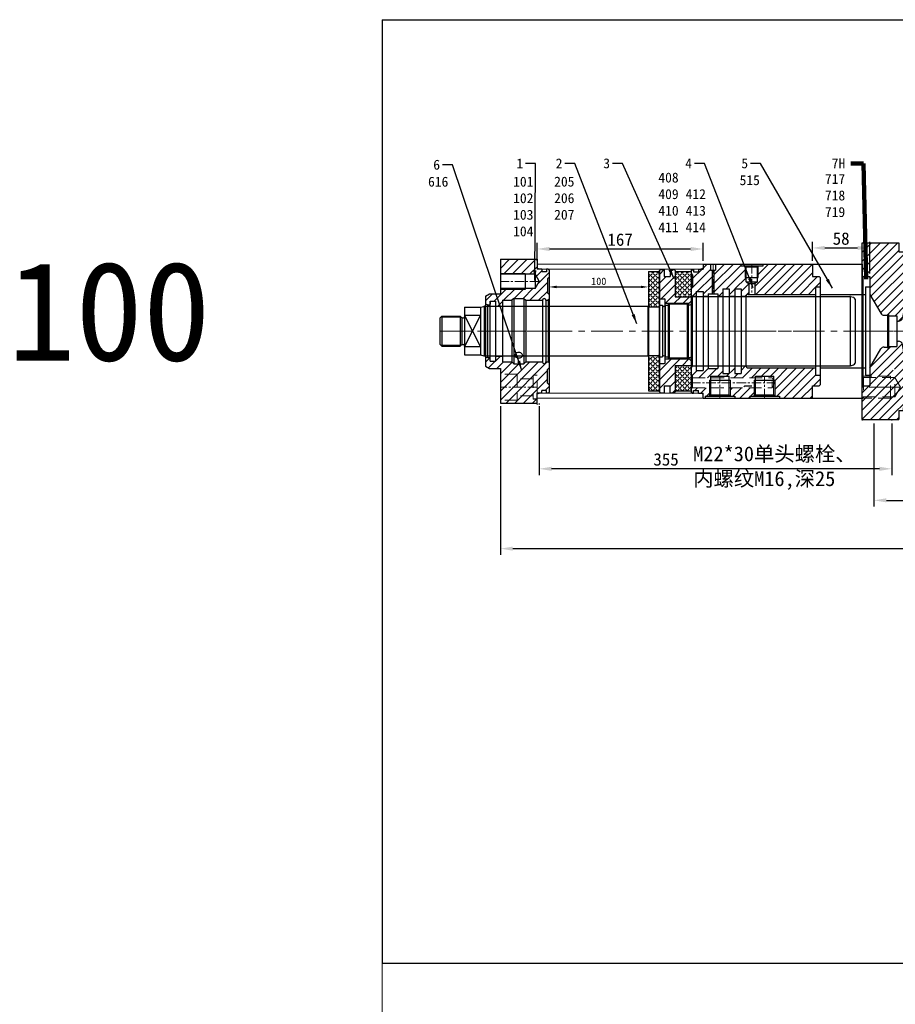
# Model space of a CAD drawing. Header units: millimetres. Extents: x 3176 to 6701, y -5770 to -692.
# Tile 4 of 9: x 3216 to 4097, y -1961 to -970. Entities that reach past the tile are written whole.
import ezdxf

# ---------------------------------------------------------------- set-up
doc = ezdxf.new("R2010")
doc.units = ezdxf.units.MM
doc.linetypes.add('CENTER', pattern=[50.8, 31.75, -6.35, 6.35, -6.35])
doc.linetypes.add('DASHED', pattern=[19.05, 12.7, -6.35])
doc.layers.get('Defpoints').update_dxf_attribs({"lineweight": 25})
for name, color, linetype, lineweight in [('图层1', 7, 'Continuous', 25), ('图层2', 3, 'CENTER', 13), ('图层3', 2, 'Continuous', 13), ('图层4', 1, 'Continuous', 30), ('图层5', 5, 'DASHED', 13), ('图层7', 4, 'Continuous', 15)]:
    doc.layers.add(name, color=color, linetype=linetype, lineweight=lineweight)
doc.dimstyles.new('ISO-25', dxfattribs={"dimtxt": 2.5, "dimasz": 2.5, "dimexe": 1.25, "dimexo": 0.625, "dimtad": 1, "dimtxsty": 'Standard', "dimcen": 2.5, "dimadec": 0, "dimazin": 0, "dimtfac": 1, "dimtmove": 0, "dimatfit": 3, "dimfxl": 1, "dimarcsym": 0})
pattern_1 = [(45, (3863.2166, -1017.53), (-2.46957, 2.46957), [2.54, -0.9525]), (135, (3863.2166, -1017.53), (-2.46957, -2.46957), [2.54, -0.9525])]
pattern_2 = [(45, (-1087.872, -218.9514), (-4.419417, 4.419417), [])]

# ---------------------------------------------------------------- blocks, each defined once
blk = doc.blocks.new('*D3210')
at = {"layer": 'Defpoints', "color": 0}
for p in [(3848.88, -1223.42), (3748.88, -1229.42), (3848.88, -1238.94)]:
    blk.add_point(p, dxfattribs=at)
at = {"layer": '图层3', "color": 0, "lineweight": -2}
for p, q in [((3848.88, -1225.29), (3848.88, -1242.69)), ((3748.88, -1231.29), (3748.88, -1242.69)), ((3756.38, -1238.94), (3841.38, -1238.94))]:
    blk.add_line(p, q, dxfattribs=at)
at = {"layer": '图层3', "color": 0}
for points in [[(3756.38, -1237.69), (3756.38, -1240.19), (3748.88, -1238.94)], [(3841.38, -1240.19), (3841.38, -1237.69), (3848.88, -1238.94)]]:
    blk.add_solid(points, dxfattribs=at)
at = {"layer": '图层3', "color": 0, "insert": (3798.88, -1233.31), "char_height": 7.5, "attachment_point": 5}
blk.add_mtext('100', dxfattribs=at)
blk = doc.blocks.new('15-145前法兰')
at = {"layer": '图层7'}
h = blk.add_hatch(dxfattribs=at)
h.set_pattern_fill('ANSI31', color=256, scale=50, style=0)
h.set_pattern_definition([(45, (-703.8525, 1022.863), (-4.419417, 4.419417), [])])
h.paths.add_polyline_path([(62.5, 52.5), (64, 54), (64, 61.5), (63, 62.5), (61.5, 62.5), (61.5, 59.7), (56.7, 59.7), (56.7, 62.5), (52, 62.5), (52, 72.5), (15, 72.5), (15, 58), (40, 58), (40, 57.2), (50, 57.2), (54.16, 50), (50, 42.8), (40, 42.8), (40, 42), (15, 42), (15, 37.5), (4, 37.5), (0, 35.19), (0, 27.04), (2, 26.5), (4.2, 26.5, 0.414214), (4.7, 27), (4.7, 30), (4.7, 30.3), (10, 30.3), (10, 25.2), (17, 25.2), (17, 31), (26.5, 31), (28.5, 33), (38.5, 33), (40.5, 31), (57.2, 31, -1), (60.8, 31), (63, 31), (64, 32), (64, 37), (62.5, 38.5)])
h.paths.add_polyline_path([(62.5, -38.5), (64, -37), (64, -32), (63, -31), (60.8, -31, -1), (57.2, -31), (40.5, -31), (38.5, -33), (28.5, -33), (26.5, -31), (25.21, -31, -0.056995), (25.61, -34.45, -0.325586), (15, -49.02), (15, -72.5), (52, -72.5), (52, -62.5), (56.7, -62.5), (56.7, -59.7), (61.5, -59.7), (61.5, -62.5), (63, -62.5), (64, -61.5), (64, -54), (62.5, -52.5)])
h.paths.add_polyline_path([(25.21, -31), (17, -31), (17, -25.2), (10, -25.2), (10, -30.3), (4.7, -30.3), (4.7, -27, 0.414214), (4.2, -26.5), (2, -26.5), (0, -27.04), (0, -35.19), (4, -37.5), (15, -37.5), (15, -49.02, 0.325586), (25.61, -34.45, 0.056995)])
at = {"layer": '图层1'}
for p, q in [((15, 72.5), (15, 37.5)), ((15, 72.5), (52, 72.5)), ((52, 72.5), (52, 62.5)), ((52, 67.5), (52, 62.5)), ((56.7, 62.5), (52, 62.5)), ((56.7, 62.5), (56.7, 59.7)), ((61.5, 59.7), (56.7, 59.7)), ((61.5, 62.5), (61.5, 59.7)), ((63, 62.5), (61.5, 62.5)), ((64, 61.5), (63, 62.5)), ((64, 61.5), (64, -61.5)), ((50, 57.2), (15, 57.2)), ((40, 58), (40, 42)), ((50, 57.2), (50, 42.8)), ((50, 57.2), (54.16, 50)), ((50, 42.8), (54.16, 50)), ((64, 54), (62.5, 52.5)), ((62.5, 52.5), (62.5, 38.5)), ((50, 42.8), (15, 42.8)), ((0, 35.19), (4, 37.5)), ((0, 35.19), (0, -35.19)), ((4, 37.5), (15, 37.5)), ((4.7, -30.3), (4.7, 30.3)), ((4.7, 30.3), (10, 30.3)), ((4.7, 30), (4.7, 27)), ((10, 30.3), (10, -30.3)), ((17, 31), (26.5, 31)), ((17, 31), (17, -31)), ((28.5, 33), (26.5, 31)), ((26.5, 31), (26.5, -31)), ((28.5, 33), (28.5, -33)), ((28.5, 33), (38.5, 33)), ((38.5, 33), (38.5, -33)), ((38.5, 33), (40.5, 31)), ((40.5, 31), (57.2, 31)), ((40.5, 31), (40.5, -31)), ((57.2, 31), (57.2, -31)), ((60.8, 31), (60.8, -31)), ((60.8, 31), (63, 31)), ((62.5, 38.5), (64, 37)), ((63, 31), (64, 32)), ((63, 31), (63, -31)), ((2, 26.5), (0, 27.04)), ((2, 26.5), (2, -26.5)), ((2, 26.5), (4.2, 26.5)), ((10, 25.2), (17, 25.2)), ((2, -26.5), (0, -27.04)), ((2, -26.5), (4.2, -26.5)), ((10, -25.2), (17, -25.2)), ((0, -35.19), (4, -37.5)), ((4, -37.5), (15, -37.5)), ((4.7, -30.3), (10, -30.3)), ((15, -37.5), (15, -72.5)), ((17, -31), (26.5, -31)), ((28.5, -33), (26.5, -31)), ((28.5, -33), (38.5, -33)), ((38.5, -33), (40.5, -31)), ((40.5, -31), (57.2, -31)), ((60.8, -31), (63, -31)), ((62.5, -38.5), (64, -37)), ((62.5, -52.5), (62.5, -38.5)), ((63, -31), (64, -32)), ((64, -54), (62.5, -52.5)), ((52, -68.5), (48, -68.5)), ((56.7, -62.5), (52, -62.5)), ((52, -67.5), (52, -62.5)), ((52, -72.5), (52, -62.5)), ((61.5, -59.7), (56.7, -59.7)), ((56.7, -62.5), (56.7, -59.7)), ((61.5, -62.5), (61.5, -59.7)), ((63, -62.5), (61.5, -62.5)), ((64, -61.5), (63, -62.5)), ((15, -72.5), (52, -72.5))]:
    blk.add_line(p, q, dxfattribs=at)
for centre, radius, start, end in [((59, 31), 1.8, 0, 180), ((4.2, 27), 0.5, 270, 0), ((4.2, -27), 0.5, 0, 90), ((59, -31), 1.8, 180, 0)]:
    blk.add_arc(centre, radius, start, end, dxfattribs=at)
for centre, major_axis, ratio, start_param, end_param in [((33.5, -24.6), (4, 0), 0.764022, 0, 3.141593), ((33.5, -24.26), (4.01, 0), 0.67772, 3.265301, 6.159477)]:
    blk.add_ellipse(centre, major_axis=major_axis, ratio=ratio, start_param=start_param, end_param=end_param, dxfattribs=at)
at = {"layer": '图层2', "ltscale": 0.3}
for p, q in [((54.16, 50), (15, 50)), ((0, 0), (64, 0)), ((52, -56.5), (15, -56.5))]:
    blk.add_line(p, q, dxfattribs=at)
at = {"layer": '图层5'}
for p, q in [((32, -43.5), (15, -43.5)), ((32, -43.5), (32, -69.5)), ((48, -48), (32, -48)), ((52, -44.5), (48, -44.5)), ((48, -44.5), (48, -68.5)), ((52, -62.5), (52, -44.5)), ((48, -65), (32, -65)), ((32, -69.5), (15, -69.5))]:
    blk.add_line(p, q, dxfattribs=at)
at = {"layer": '图层7'}
for p, q in [((40, 58), (15, 58)), ((40, 42), (15, 42))]:
    blk.add_line(p, q, dxfattribs=at)
blk = doc.blocks.new('15高压腔b')
at = {"layer": '图层7'}
h = blk.add_hatch(dxfattribs=at)
h.set_pattern_fill('ANSI31', color=256, scale=50, style=0)
h.set_pattern_definition(pattern_2)
h.paths.add_polyline_path([(130, 54), (129, 55), (122, 55), (122, 67.5), (72, 67.5), (72, 65.5), (67.7, 65.5), (67.5, 65.3), (67.5, 54.14), (66.7, 54.14), (66.7, 49.5), (64, 47.94), (64, 37), (125.25, 37), (125.25, 44.45), (130, 44.45)])
h.paths.add_polyline_path([(55.3, 54.14), (54.5, 54.14), (54.5, 65.3), (54.3, 65.5), (50, 65.5), (50, 67.5), (24.45, 67.5), (24.45, 61.5), (23, 61.5), (23, 37.5), (26.8, 37.5), (26.8, 35.1), (31.8, 35.1), (31.8, 42.55), (38.1, 42.55), (38.1, 35.1), (43.9, 35.1), (43.9, 42.55), (50.2, 42.55), (50.2, 35.1), (55.2, 35.1, -0.399638), (57.2, 37), (58, 37), (58, 47.94), (55.3, 49.5)])
h.paths.add_polyline_path([(19.7, -45.5), (38.3, -45.5), (38.3, -47), (64.7, -47), (64.7, -45.5), (83.3, -45.5), (83.3, -49.5), (84.5, -49.5), (84.5, -65.2), (84.8, -65.5), (89, -65.5), (89, -67.5), (122, -67.5), (122, -55), (129, -55), (130, -54), (130, -44.45), (125.25, -44.45), (125.25, -37), (57.2, -37, -0.399638), (55.2, -35.1), (50.2, -35.1), (50.2, -42.55), (43.9, -42.55), (43.9, -35.1), (38.1, -35.1), (38.1, -42.55), (31.8, -42.55), (31.8, -35.1), (26.8, -35.1), (26.8, -37.5), (17.1, -37.5), (17.1, -35.1), (12.1, -35.1), (12.1, -39.75), (5, -39.75), (5, -35.1), (1, -35.1), (0, -36.1), (0, -43.5), (1.5, -45), (1.5, -47), (19.7, -47)])
h.paths.add_polyline_path([(63.5, -57), (39.5, -57), (39.5, -65.2), (39.8, -65.5), (44, -65.5), (44, -67.5), (59, -67.5), (59, -65.5), (63.2, -65.5), (63.5, -65.2)], flags=17)
h.paths.add_polyline_path([(18.5, -57), (1, -57), (0, -58), (0, -61.5), (1, -62.5), (2.5, -62.5), (2.5, -59.7), (7.3, -59.7), (7.3, -62.5), (12, -62.5), (12, -67.5), (14, -67.5), (14, -65.5), (18.2, -65.5), (18.5, -65.2)], flags=17)
h.paths.add_polyline_path([(78.11, 55.21), (78.11, 59.79), (81.86, 59.79), (81.86, 55.21)], flags=24)
h.paths.add_polyline_path([(28, 47.15), (33.42, 47.15), (33.42, 43.4), (28, 43.4)], flags=24)
h.paths.add_polyline_path([(29.45, 56.06), (38.62, 56.06), (38.62, 51.89), (29.45, 51.89)], flags=24)
h.paths.add_polyline_path([(28.65, 63.04), (28.65, 65.96), (32.4, 65.96), (32.4, 63.04)], flags=24)
h.paths.add_polyline_path([(102.25, -59.21), (102.25, -53.79), (106, -53.79), (106, -59.21)], flags=24)
h.paths.add_polyline_path([(93.54, -60.79), (93.54, -56.21), (97.29, -56.21), (97.29, -60.79)], flags=24)
h = blk.add_hatch(dxfattribs=at)
h.set_pattern_fill('ANSI31', color=256, scale=50, style=0)
h.set_pattern_definition(pattern_2)
h.paths.add_polyline_path([(21, 61.5), (19.55, 61.5), (19.55, 67.5), (12, 67.5), (12, 62.5), (7.3, 62.5), (7.3, 59.7), (2.5, 59.7), (2.5, 62.5), (1, 62.5), (0, 61.5), (0, 58), (1.5, 56.5), (1.5, 45), (0, 43.5), (0, 36.1), (1, 35.1), (5, 35.1), (5, 39.75), (12.1, 39.75), (12.1, 35.1), (17.1, 35.1), (17.1, 37.5), (21, 37.5)])
at = {"layer": '图层1'}
for p, q in [((0, 61.5), (1, 62.5)), ((0, 61.5), (0, -61.5)), ((1, 62.5), (2.5, 62.5)), ((2.5, 62.5), (2.5, 59.7)), ((2.5, 59.7), (7.3, 59.7)), ((7.3, 62.5), (12, 62.5)), ((7.3, 62.5), (7.3, 59.7)), ((12, 67.5), (122, 67.5)), ((12, 67.5), (12, 62.5)), ((19.55, 61.5), (24.45, 61.5)), ((72, 65.5), (50, 65.5)), ((55.3, 64.5), (54.3, 65.5)), ((66.7, 64.5), (55.3, 64.5)), ((66.7, 64.5), (67.7, 65.5)), ((122, 67.5), (122, 55)), ((0, 58), (1.5, 56.5)), ((1.5, 56.5), (1.5, 45)), ((54.5, 54.14), (67.5, 54.14)), ((122, 55), (129, 55)), ((129, 55), (130, 54)), ((130, 54), (130, -54)), ((1.5, 45), (0, 43.5)), ((5, 39.75), (12.1, 39.75)), ((5, 39.75), (5, -39.75)), ((12.1, 39.75), (12.1, -39.75)), ((31.8, 42.55), (31.8, -42.55)), ((31.8, 42.55), (38.1, 42.55)), ((38.1, 42.55), (38.1, -42.55)), ((43.9, 42.55), (43.9, -42.55)), ((43.9, 42.55), (50.2, 42.55)), ((50.2, 42.55), (50.2, -42.55)), ((55.3, 49.5), (58, 47.94)), ((55.3, 49.5), (66.7, 49.5)), ((58, 47.94), (64, 47.94)), ((66.7, 49.5), (64, 47.94)), ((125.25, 44.45), (130, 44.45)), ((125.25, 44.45), (125.25, -44.45)), ((0, 36.1), (1, 35.1)), ((1, 35.1), (1, -35.1)), ((1, 35.1), (5, 35.1)), ((12.1, 35.1), (17.1, 35.1)), ((17.1, 37.5), (17.1, -37.5)), ((17.1, 37.5), (26.8, 37.5)), ((26.8, 37.5), (26.8, -37.5)), ((26.8, 35.1), (31.8, 35.1)), ((38.1, 35.1), (43.9, 35.1)), ((50.2, 35.1), (55.2, 35.1)), ((55.2, 35), (55.2, -35)), ((57.2, 37), (125.25, 37)), ((1, -35.1), (0, -36.1)), ((1, -35.1), (5, -35.1)), ((12.1, -35.1), (17.1, -35.1)), ((17.1, -37.5), (26.8, -37.5)), ((26.8, -35.1), (31.8, -35.1)), ((38.1, -35.1), (43.9, -35.1)), ((50.2, -35.1), (55.2, -35.1)), ((57.2, -37), (125.25, -37)), ((1.5, -45), (0, -43.5)), ((1.5, -56.5), (1.5, -45)), ((5, -39.75), (12.1, -39.75)), ((18.5, -49.5), (39.5, -49.5)), ((19.7, -64), (19.7, -45.5)), ((19.7, -45.5), (38.3, -45.5)), ((31.8, -42.55), (38.1, -42.55)), ((38.3, -64), (38.3, -45.5)), ((43.9, -42.55), (50.2, -42.55)), ((63.5, -49.5), (84.5, -49.5)), ((64.7, -64), (64.7, -45.5)), ((64.7, -45.5), (83.3, -45.5)), ((83.3, -64), (83.3, -45.5)), ((125.25, -44.45), (130, -44.45)), ((0, -58), (1.5, -56.5)), ((122, -55), (129, -55)), ((122, -67.5), (122, -55)), ((129, -55), (130, -54)), ((0, -61.5), (1, -62.5)), ((1, -62.5), (2.5, -62.5)), ((2.5, -62.5), (2.5, -59.7)), ((2.5, -59.7), (7.3, -59.7)), ((7.3, -62.5), (7.3, -59.7)), ((7.3, -62.5), (12, -62.5)), ((12, -67.5), (12, -62.5)), ((12, -67.5), (122, -67.5)), ((14, -65.5), (44, -65.5)), ((14, -65.5), (14, -67.5)), ((19.7, -64), (18.2, -65.5)), ((19.7, -64), (38.3, -64)), ((38.3, -64), (39.8, -65.5)), ((44, -65.5), (44, -67.5)), ((59, -65.5), (89, -65.5)), ((59, -65.5), (59, -67.5)), ((64.7, -64), (63.2, -65.5)), ((64.7, -64), (83.3, -64)), ((83.3, -64), (84.8, -65.5)), ((89, -65.5), (89, -67.5))]:
    blk.add_line(p, q, dxfattribs=at)
at = {"layer": '图层1', "ltscale": 0.5}
for p, q in [((19.55, 67.5), (19.55, 61.5)), ((21, 61.5), (21, 37.5)), ((23, 61.5), (23, 37.5)), ((24.45, 67.5), (24.45, 61.5)), ((58, 47.94), (58, 37)), ((64, 47.94), (64, 37))]:
    blk.add_line(p, q, dxfattribs=at)
at = {"layer": '图层1', "ltscale": 0.2}
for p, q in [((50, 67.5), (50, 65.5)), ((55.3, 49.5), (55.3, 64.5)), ((66.7, 49.5), (66.7, 64.5)), ((72, 67.5), (72, 65.5))]:
    blk.add_line(p, q, dxfattribs=at)
at = {"layer": '图层1'}
for centre, start, end in [((57.2, 35), 90, 180), ((57.2, -35), 180, 270)]:
    blk.add_arc(centre, 2, start, end, dxfattribs=at)
at = {"layer": '图层2', "ltscale": 0.3}
for p, q in [((22, 67.5), (22, 37.5)), ((61, 67.5), (61, 37)), ((0, 0), (130, 0)), ((29, -67.5), (29, -45.5)), ((74, -67.5), (74, -45.5)), ((0, -52), (82.66, -52))]:
    blk.add_line(p, q, dxfattribs=at)
at = {"layer": '图层5'}
for p, q in [((1.5, -47), (81.5, -47)), ((81.5, -47), (84.39, -52)), ((1, -57), (81.5, -57)), ((81.5, -57), (84.39, -52))]:
    blk.add_line(p, q, dxfattribs=at)
at = {"layer": '图层5', "ltscale": 0.5}
blk.add_line((81.5, -57), (81.5, -47), dxfattribs=at)
at = {"layer": '图层7', "ltscale": 0.2}
for p, q in [((54.5, 54.14), (54.5, 65.3)), ((67.5, 54.14), (67.5, 65.3))]:
    blk.add_line(p, q, dxfattribs=at)
at = {"layer": '图层7'}
for p, q in [((18.5, -65.2), (18.5, -49.5)), ((39.5, -65.2), (39.5, -49.5)), ((63.5, -65.2), (63.5, -49.5)), ((84.5, -65.2), (84.5, -49.5))]:
    blk.add_line(p, q, dxfattribs=at)
blk = doc.blocks.new('15-175特殊中法兰')
at = {"layer": '图层7'}
h = blk.add_hatch(dxfattribs=at)
h.set_pattern_fill('ANSI31', color=256, scale=50, style=0)
h.set_pattern_definition([(45, (0, 0), (-4.4194, 4.4194), [])])
h.paths.add_polyline_path([(49, 60), (49, 79, 0.414214), (48, 80), (46.5, 80), (46.5, 77.2), (41.7, 77.2), (41.7, 80), (37, 80), (37, 89), (0, 89), (0, 56), (1, 55), (8, 55), (8, 37), (18.97, 18, 0.267949), (22.43, 16), (25.5, 16), (25.5, 16.85), (26.8, 16.85), (26.8, 15.85, 0.414214), (27.3, 15.35), (35, 15.35), (35, 10.1), (36.84, 10.1, 0.36397), (40.78, 13.41)])
h.paths.add_polyline_path([(49, -60), (40.78, -13.41, 0.36397), (36.84, -10.1), (35, -10.1), (35, -15.35), (27.3, -15.35, 0.414214), (26.8, -15.85), (26.8, -16.85), (25.5, -16.85), (25.5, -16), (22.43, -16, 0.267949), (18.97, -18), (8, -37), (8, -55), (1, -55), (0, -56), (0, -89), (37, -89), (37, -80), (41.7, -80), (41.7, -77.2), (46.5, -77.2), (46.5, -80), (48, -80, 0.414214), (49, -79)])
h.paths.add_polyline_path([(31.5, -41.75), (31.5, -37.71), (35, -39.73)], flags=16)
h.paths.add_polyline_path([(27.26, 28.9), (38.76, 28.9), (38.76, 23.48), (27.26, 23.48)], flags=24)
h.paths.add_polyline_path([(37.56, 21.5), (39.83, 16.58), (36.43, 15.01), (34.16, 19.93)], flags=24)
h.paths.add_polyline_path([(31.8, 36.4), (42.47, 36.4), (42.47, 30.99), (31.8, 30.99)], flags=24)
h.paths.add_polyline_path([(2.3, 72.33), (11.8, 72.33), (11.8, 67.33), (2.3, 67.33)], flags=24)
h.paths.add_polyline_path([(18.79, -43.15), (24.21, -43.15), (24.21, -46.9), (18.79, -46.9)], flags=24)
h.paths.add_polyline_path([(11.89, -74.02), (11.89, -55.6), (18.97, -55.6), (18.97, -74.02)], flags=24)
h.paths.add_polyline_path([(20.93, -74.14), (20.93, -50.06), (28.01, -50.06), (28.01, -74.14)], flags=24)
h.paths.add_polyline_path([(30.7, -43.39), (30.7, -37.98), (26.95, -37.98), (26.95, -43.39)], flags=24)
at = {"layer": '图层1'}
for p, q in [((0, -89), (0, 89)), ((0, 89), (37, 89)), ((37, 89), (37, 80)), ((37, 80), (41.7, 80)), ((41.7, 80), (41.7, 77.2)), ((46.5, 80), (46.5, 77.2)), ((46.5, 80), (48, 80)), ((41.7, 77.2), (46.5, 77.2)), ((49, 79), (49, -79)), ((49, 60), (40.78, 13.41)), ((0, 56), (1, 55)), ((1, -55), (1, 55)), ((1, 55), (8, 55)), ((8, 55), (8, -55)), ((8, 37), (18.97, 18)), ((22.43, 16), (25.5, 16)), ((25.5, 16.85), (25.5, -16.85)), ((25.5, 16.85), (26.8, 16.85)), ((26.8, 16.85), (26.8, -16.85)), ((27.3, 15.35), (35, 15.35)), ((35, 15.35), (35, -15.35)), ((35, 10.1), (36.84, 10.1)), ((8, -37), (18.97, -18)), ((22.43, -16), (25.5, -16)), ((25.5, -16.85), (26.8, -16.85)), ((27.3, -15.35), (35, -15.35)), ((35, -10.1), (36.84, -10.1)), ((49, -60), (40.78, -13.41)), ((1, -55), (0, -56)), ((1, -55), (8, -55)), ((1.5, -66.25), (0, -67.75)), ((41.7, -80), (41.7, -77.2)), ((41.7, -77.2), (46.5, -77.2)), ((46.5, -80), (46.5, -77.2)), ((0, -89), (37, -89)), ((37, -80), (37, -89)), ((37, -80), (41.7, -80)), ((46.5, -80), (48, -80))]:
    blk.add_line(p, q, dxfattribs=at)
for centre, radius, start, end in [((48, 79), 1, 0, 90), ((22.43, 20), 4, 210, 270), ((27.3, 15.85), 0.5, 180, 270), ((36.84, 14.1), 4, 270, 350), ((22.43, -20), 4, 90, 150), ((27.3, -15.85), 0.5, 90, 180), ((36.84, -14.1), 4, 10, 90), ((48, -79), 1, 270, 0)]:
    blk.add_arc(centre, radius, start, end, dxfattribs=at)
at = {"layer": '图层2'}
for p, q in [((0, 0), (49, 0)), ((38.78, -56.5), (0, -56.5))]:
    blk.add_line(p, q, dxfattribs=at)
at = {"layer": '图层5'}
for p, q in [((0, -45.25), (1.5, -46.75)), ((28.8, -45.5), (0.25, -45.5)), ((1.5, -46.75), (1.5, -66.25)), ((33.1, -46.75), (1.5, -46.75)), ((28.8, -67.5), (28.8, -45.5)), ((33.1, -66.25), (33.1, -46.75)), ((38.73, -56.5), (33.1, -46.75)), ((38.78, -56.5), (33.16, -66.25)), ((28.8, -67.5), (0.25, -67.5)), ((33.16, -66.25), (1.5, -66.25))]:
    blk.add_line(p, q, dxfattribs=at)
blk = doc.blocks.new('*D3335')
at = {"layer": 'Defpoints', "color": 0}
for p in [(3903.88, -1200.73), (3736.88, -1215.92), (3903.88, -1215.92)]:
    blk.add_point(p, dxfattribs=at)
at = {"layer": '图层3', "color": 0, "lineweight": -2}
for p, q in [((3736.88, -1212.79), (3736.88, -1194.48)), ((3903.88, -1212.79), (3903.88, -1194.48)), ((3749.38, -1200.73), (3891.38, -1200.73))]:
    blk.add_line(p, q, dxfattribs=at)
at = {"layer": '图层3', "color": 0}
for points in [[(3749.38, -1198.64), (3749.38, -1202.81), (3736.88, -1200.73)], [(3891.38, -1202.81), (3891.38, -1198.64), (3903.88, -1200.73)]]:
    blk.add_solid(points, dxfattribs=at)
at = {"layer": '图层3', "color": 0, "insert": (3820.38, -1191.35), "char_height": 12.5, "attachment_point": 5}
blk.add_mtext('167', dxfattribs=at)
blk = doc.blocks.new('*D3336')
at = {"layer": 'Defpoints', "color": 0}
for p in [(4071.88, -1199.67), (4013.88, -1215.92), (4071.88, -1228.42)]:
    blk.add_point(p, dxfattribs=at)
at = {"layer": '图层3', "color": 0, "lineweight": -2}
for p, q in [((4013.88, -1212.79), (4013.88, -1193.42)), ((4071.88, -1225.29), (4071.88, -1193.42)), ((4026.38, -1199.67), (4059.38, -1199.67))]:
    blk.add_line(p, q, dxfattribs=at)
at = {"layer": '图层3', "color": 0}
for points in [[(4026.38, -1197.59), (4026.38, -1201.76), (4013.88, -1199.67)], [(4059.38, -1201.76), (4059.38, -1197.59), (4071.88, -1199.67)]]:
    blk.add_solid(points, dxfattribs=at)
at = {"layer": '图层3', "color": 0, "insert": (4042.88, -1190.3), "char_height": 12.5, "attachment_point": 5}
blk.add_mtext('58', dxfattribs=at)
blk = doc.blocks.new('*D3384')
at = {"layer": 'Defpoints', "color": 0}
for p in [(3738.88, -1355.92), (4093.88, -1373.31), (3738.88, -1422.05)]:
    blk.add_point(p, dxfattribs=at)
at = {"layer": '图层3', "color": 0, "lineweight": -2}
for p, q in [((3738.88, -1359.04), (3738.88, -1428.3)), ((4093.88, -1376.43), (4093.88, -1428.3)), ((4081.38, -1422.05), (3751.38, -1422.05))]:
    blk.add_line(p, q, dxfattribs=at)
at = {"layer": '图层3', "color": 0}
for points in [[(3751.38, -1419.97), (3751.38, -1424.14), (3738.88, -1422.05)], [(4081.38, -1424.14), (4081.38, -1419.97), (4093.88, -1422.05)]]:
    blk.add_solid(points, dxfattribs=at)
at = {"layer": '图层3', "color": 0, "insert": (3866.6, -1412.68), "char_height": 12.5, "attachment_point": 5}
blk.add_mtext('355', dxfattribs=at)
blk = doc.blocks.new('*D3648')
at = {"layer": 'Defpoints', "color": 0}
for p in [(4614.88, -1358.42), (4075.88, -1373.19), (4614.88, -1453.82)]:
    blk.add_point(p, dxfattribs=at)
at = {"layer": '图层3', "color": 0, "lineweight": -2}
for p, q in [((4614.88, -1361.54), (4614.88, -1460.07)), ((4075.88, -1376.31), (4075.88, -1460.07)), ((4088.38, -1453.82), (4602.38, -1453.82))]:
    blk.add_line(p, q, dxfattribs=at)
at = {"layer": '图层3', "color": 0}
for points in [[(4088.38, -1451.73), (4088.38, -1455.9), (4075.88, -1453.82)], [(4602.38, -1455.9), (4602.38, -1451.73), (4614.88, -1453.82)]]:
    blk.add_solid(points, dxfattribs=at)
at = {"layer": '图层3', "color": 0, "insert": (4345.38, -1444.44), "char_height": 12.5, "attachment_point": 5}
blk.add_mtext('539', dxfattribs=at)
blk = doc.blocks.new('*D3651')
at = {"layer": 'Defpoints', "color": 0}
for p in [(3699.88, -1355.92), (4599.88, -1371.92), (4599.88, -1502.44)]:
    blk.add_point(p, dxfattribs=at)
at = {"layer": '图层3', "color": 0, "lineweight": -2}
for p, q in [((3699.88, -1359.04), (3699.88, -1508.69)), ((4599.88, -1375.04), (4599.88, -1508.69)), ((3712.38, -1502.44), (4587.38, -1502.44))]:
    blk.add_line(p, q, dxfattribs=at)
at = {"layer": '图层3', "color": 0}
for points in [[(3712.38, -1500.36), (3712.38, -1504.52), (3699.88, -1502.44)], [(4587.38, -1504.52), (4587.38, -1500.36), (4599.88, -1502.44)]]:
    blk.add_solid(points, dxfattribs=at)
at = {"layer": '图层3', "color": 0, "insert": (4149.88, -1493.06), "char_height": 12.5, "attachment_point": 5}
blk.add_mtext('900', dxfattribs=at)

msp = doc.modelspace()

# ---------------------------------------------------------------- hatches: boundary and pattern name
at = {"layer": '图层7'}
h = msp.add_hatch(dxfattribs=at)
h.set_pattern_fill('ANGLE', color=256, scale=0.5, angle=45, style=0)
h.set_pattern_definition(pattern_1)
h.paths.add_polyline_path([(3848.879, -1258.919), (3859.879, -1258.919), (3859.879, -1223.419), (3848.879, -1223.419)])
h.paths.add_polyline_path([(3859.879, -1307.919), (3848.879, -1307.919), (3848.879, -1343.419), (3859.879, -1343.419)])
h = msp.add_hatch(dxfattribs=at)
h.set_pattern_fill('ANSI31', color=256, scale=50, angle=360, style=0)
h.set_pattern_definition([(45, (2607.803, -1612.151), (-4.419417, 4.419417), [])])
h.paths.add_polyline_path([(3875.879, -1222.269), (3874.879, -1221.269), (3870.879, -1221.269), (3870.879, -1228.419), (3864.879, -1228.419), (3864.879, -1221.269), (3860.879, -1221.269), (3859.879, -1222.269), (3859.879, -1250.919), (3864.879, -1250.919, -0.4142136), (3865.879, -1251.919), (3865.879, -1255.419), (3889.879, -1255.419), (3891.879, -1253.419), (3891.879, -1248.919), (3875.879, -1248.919)])
h.paths.add_polyline_path([(3875.879, -1317.919), (3891.879, -1317.919), (3891.879, -1313.419), (3889.879, -1311.419), (3865.879, -1311.419), (3865.879, -1314.919, -0.4142136), (3864.879, -1315.919), (3859.879, -1315.919), (3859.879, -1344.569), (3860.879, -1345.569), (3864.879, -1345.569), (3864.879, -1338.419), (3870.879, -1338.419), (3870.879, -1345.569), (3874.879, -1345.569), (3875.879, -1344.569)])
h.paths.add_polyline_path([(3861.421, -1242.013), (3864.337, -1242.013), (3864.337, -1245.763), (3861.421, -1245.763)], flags=24)
h = msp.add_hatch(dxfattribs=at)
h.set_pattern_fill('ANGLE', color=256, scale=0.5, angle=45, style=0)
h.set_pattern_definition(pattern_1)
h.paths.add_polyline_path([(3891.879, -1223.419), (3875.879, -1223.419), (3875.879, -1248.919), (3891.879, -1248.919)])
h.paths.add_polyline_path([(3875.879, -1343.419), (3891.879, -1343.419), (3891.879, -1317.919), (3875.879, -1317.919)])

# ---------------------------------------------------------------- linework, layer by layer
at = {"layer": '图层1'}
for p, q in [((4013.879, -1215.919), (4063.879, -1215.919)), ((4063.879, -1215.919), (4063.879, -1228.419)), ((3848.879, -1223.419), (3848.879, -1343.419)), ((3848.879, -1223.419), (3859.879, -1223.419)), ((3860.879, -1221.269), (3859.879, -1222.269)), ((3859.879, -1222.269), (3859.879, -1344.569)), ((3859.879, -1344.569), (3859.879, -1222.269)), ((3860.879, -1221.269), (3864.879, -1221.269)), ((3864.879, -1221.269), (3864.879, -1228.419)), ((3864.879, -1228.419), (3870.879, -1228.419)), ((3870.879, -1221.269), (3874.879, -1221.269)), ((3870.879, -1221.269), (3870.879, -1228.419)), ((3874.879, -1221.269), (3875.879, -1222.269)), ((3875.879, -1222.269), (3875.879, -1248.919)), ((3875.879, -1223.419), (3891.879, -1223.419)), ((3891.879, -1223.419), (3891.879, -1343.419)), ((4063.879, -1228.419), (4070.879, -1228.419)), ((4070.879, -1228.419), (4071.879, -1229.419)), ((4067.259, -1238.969), (4071.879, -1238.969)), ((4067.259, -1238.969), (4067.259, -1327.869)), ((4071.879, -1229.419), (4071.879, -1337.419)), ((3875.879, -1248.919), (3891.879, -1248.919)), ((3891.879, -1248.419), (3891.879, -1318.419)), ((3891.879, -1248.419), (4051.616, -1248.419)), ((3891.879, -1248.919), (3891.879, -1317.919)), ((4021.879, -1246.419), (4067.259, -1246.419)), ((4051.879, -1248.436), (4051.879, -1318.402)), ((4052.133, -1248.487), (4055.397, -1249.362)), ((3679.879, -1259.419), (3683.357, -1258.487)), ((3683.611, -1258.436), (3683.611, -1308.402)), ((3683.874, -1258.419), (3848.379, -1258.419)), ((3848.379, -1258.419), (3848.379, -1308.419)), ((3848.879, -1258.919), (3848.379, -1258.419)), ((3848.879, -1258.919), (3848.879, -1307.919)), ((3848.879, -1258.919), (3858.879, -1258.919)), ((3859.879, -1250.919), (3864.879, -1250.919)), ((3859.879, -1257.419), (3859.879, -1309.419)), ((3859.879, -1257.419), (3862.987, -1257.419)), ((3862.987, -1257.419), (3862.987, -1309.419)), ((3865.771, -1257.419), (3865.771, -1309.419)), ((3865.771, -1257.419), (3868.879, -1257.419)), ((3865.879, -1314.919), (3865.879, -1251.919)), ((3865.879, -1255.419), (3889.879, -1255.419)), ((3868.879, -1256.419), (3869.879, -1255.419)), ((3868.879, -1256.419), (3868.879, -1310.419)), ((3869.879, -1255.419), (3869.879, -1311.419)), ((3869.879, -1255.419), (3887.879, -1255.419)), ((3869.879, -1255.419), (3869.879, -1311.419)), ((3887.879, -1255.419), (3887.879, -1311.419)), ((3887.879, -1255.419), (3888.456, -1256.419)), ((3888.879, -1256.419), (3891.879, -1253.419)), ((3888.879, -1256.419), (3888.879, -1310.419)), ((3889.322, -1256.919), (3890.879, -1256.919)), ((4056.879, -1251.293), (4056.879, -1315.545)), ((3640.879, -1268.419), (3638.879, -1270.419)), ((3640.879, -1268.419), (3659.379, -1268.419)), ((3640.879, -1268.419), (3640.879, -1298.419)), ((3659.379, -1268.419), (3659.379, -1298.419)), ((3659.379, -1268.419), (3660.586, -1269.626)), ((3663.879, -1259.419), (3663.879, -1307.419)), ((3663.879, -1259.419), (3679.879, -1259.419)), ((3663.879, -1299.294), (3679.879, -1267.545)), ((3663.879, -1267.545), (3679.879, -1299.294)), ((3679.879, -1267.545), (3663.879, -1267.545)), ((3679.879, -1259.419), (3679.879, -1307.419)), ((3638.879, -1270.419), (3638.879, -1296.419)), ((3638.879, -1271.419), (3638.879, -1295.419)), ((3660.879, -1269.919), (3660.879, -1297.009)), ((3661.293, -1269.919), (3662.879, -1269.919)), ((3638.879, -1296.419), (3640.879, -1298.419)), ((3640.879, -1298.419), (3659.379, -1298.419)), ((3659.379, -1298.419), (3660.586, -1297.212)), ((3661.293, -1296.919), (3662.879, -1296.919)), ((3679.879, -1299.294), (3663.879, -1299.294)), ((3663.879, -1307.419), (3679.879, -1307.419)), ((3679.879, -1307.419), (3683.357, -1308.351)), ((3683.874, -1308.419), (3848.379, -1308.419)), ((3848.879, -1307.919), (3848.379, -1308.419)), ((3848.879, -1307.919), (3858.879, -1307.919)), ((3859.879, -1309.419), (3862.987, -1309.419)), ((3859.879, -1315.919), (3864.879, -1315.919)), ((3865.771, -1309.419), (3868.879, -1309.419)), ((3865.879, -1311.419), (3889.879, -1311.419)), ((3868.879, -1310.419), (3869.879, -1311.419)), ((3869.879, -1311.419), (3887.879, -1311.419)), ((3870.879, -1311.419), (3887.879, -1311.419)), ((3875.879, -1317.919), (3891.879, -1317.919)), ((3875.879, -1317.919), (3875.879, -1344.569)), ((3887.879, -1311.419), (3888.456, -1310.419)), ((3887.879, -1311.419), (3888.456, -1310.419)), ((3888.879, -1310.419), (3891.879, -1313.419)), ((3889.322, -1309.919), (3890.879, -1309.919)), ((3889.322, -1309.919), (3890.879, -1309.919)), ((3891.879, -1318.419), (4051.616, -1318.419)), ((4052.133, -1318.351), (4055.397, -1317.476)), ((4021.879, -1320.419), (4067.259, -1320.419)), ((4067.259, -1327.869), (4071.879, -1327.869)), ((3864.879, -1338.419), (3870.879, -1338.419)), ((3864.879, -1338.419), (3864.879, -1345.569)), ((3870.879, -1345.569), (3870.879, -1338.419)), ((3945.879, -1338.419), (3944.879, -1339.419)), ((3945.879, -1338.419), (3952.879, -1338.419)), ((4063.879, -1350.919), (4063.879, -1338.419)), ((4063.879, -1350.919), (4063.879, -1338.419)), ((4063.879, -1338.419), (4070.879, -1338.419)), ((4070.879, -1338.419), (4071.879, -1337.419)), ((3848.879, -1343.419), (3859.879, -1343.419)), ((3860.879, -1345.569), (3859.879, -1344.569)), ((3860.879, -1345.569), (3864.879, -1345.569)), ((3870.879, -1345.569), (3874.879, -1345.569)), ((3874.879, -1345.569), (3875.879, -1344.569)), ((3875.879, -1343.419), (3891.879, -1343.419)), ((4013.879, -1350.919), (4063.879, -1350.919))]:
    msp.add_line(p, q, dxfattribs=at)
for centre, radius, start, end in [((4051.616, -1250.419), 2, 75, 90), ((3683.874, -1260.419), 2, 90, 105), ((3858.879, -1257.919), 1, 270, 0), ((3864.379, -1257.269), 1.4, 186.15064, 353.84936), ((3864.879, -1251.919), 1, 0, 90), ((3889.322, -1255.919), 1, 210, 270), ((3890.879, -1255.919), 1, 270, 0), ((4054.879, -1251.293), 2, 0, 75), ((3662.879, -1268.919), 1, 270, 0), ((3661.293, -1268.919), 1, 225, 270), ((3661.293, -1297.919), 1, 90, 135), ((3662.879, -1297.919), 1, 0, 90), ((3683.874, -1306.419), 2, 255, 270), ((3858.879, -1308.919), 1, 0, 90), ((3864.379, -1309.569), 1.4, 6.15064, 173.84936), ((3864.879, -1314.919), 1, 270, 0), ((3889.322, -1310.919), 1, 90, 150), ((3889.322, -1310.919), 1, 90, 150), ((3890.879, -1310.919), 1, 0, 90), ((3890.879, -1310.919), 1, 0, 90), ((4051.616, -1316.419), 2, 270, 285), ((4054.879, -1315.545), 2, 285, 0)]:
    msp.add_arc(centre, radius, start, end, dxfattribs=at)
at = {"layer": '图层2'}
msp.add_line((3638.879, -1283.419), (4514.879, -1283.419), dxfattribs=at)
at = {"layer": '图层3'}
for p, q in [((3699.879, -1215.919), (3699.879, -1215.247)), ((3701.879, -1210.919), (3701.879, -1210.583)), ((3736.879, -1355.919), (3736.879, -1357.644)), ((3738.879, -1355.919), (3738.879, -1357.644)), ((4063.879, -1372.419), (4063.879, -1373.305)), ((4075.879, -1372.419), (4075.879, -1373.189)), ((4093.879, -1372.419), (4093.879, -1373.305))]:
    msp.add_line(p, q, dxfattribs=at)
at = {"layer": '图层4'}
for p, q in [((3581.016, -969.833), (4981.016, -969.833)), ((3581.016, -969.833), (3581.016, -1919.833)), ((3581.016, -1919.833), (4981.016, -1919.833)), ((4031.016, -1919.833), (4981.016, -1919.833))]:
    msp.add_line(p, q, dxfattribs=at)
at = {"layer": '图层7'}
for p, q in [((3581.016, -969.833), (3581.016, -5769.833)), ((3581.016, -969.833), (5581.016, -969.833)), ((3736.879, -1215.919), (3903.879, -1215.919)), ((3736.879, -1219.827), (3736.879, -1215.919)), ((3903.879, -1219.827), (3903.879, -1215.919)), ((3739.879, -1220.919), (3736.879, -1219.827)), ((3739.879, -1220.919), (3900.879, -1220.919)), ((3900.879, -1220.919), (3903.879, -1219.827)), ((3868.879, -1256.419), (3887.879, -1256.419)), ((3869.879, -1256.419), (3888.879, -1256.419)), ((3639.879, -1269.419), (3660.379, -1269.419)), ((3639.879, -1297.419), (3660.379, -1297.419)), ((3868.879, -1310.419), (3887.879, -1310.419)), ((3869.879, -1310.419), (3888.879, -1310.419)), ((3739.879, -1345.919), (3736.879, -1347.011)), ((3736.879, -1347.011), (3736.879, -1350.919)), ((3739.879, -1345.919), (3900.879, -1345.919)), ((3900.879, -1345.919), (3903.879, -1347.011)), ((3903.879, -1347.011), (3903.879, -1350.919)), ((3736.879, -1350.919), (3903.879, -1350.919))]:
    msp.add_line(p, q, dxfattribs=at)

# ---------------------------------------------------------------- block references
for name, p in [('15-175特殊中法兰', (4063.879, -1283.419)), ('15-145前法兰', (3684.879, -1283.419)), ('15高压腔b', (3891.879, -1283.419))]:
    msp.add_blockref(name, p, dxfattribs=at)

# ---------------------------------------------------------------- texts
at = {"layer": '图层3', "char_height": 10, "attachment_point": 9}
for s, insert in [('6', (3639.1, -1120.979)), ('1', (3722.768, -1119.596)), ('2', (3762.353, -1119.596)), ('3', (3810.224, -1119.596)), ('4', (3892.676, -1119.596)), ('5', (3949.215, -1119.596)), ('7H', (4046.974, -1119.596))]:
    msp.add_mtext(s, dxfattribs=dict(at, insert=insert))
at = {"layer": '图层3', "attachment_point": 1}
for s, insert, char_height, width in [('616', (3627.06, -1127.928), 10, 54.65482), ('{\\fSimSun|b0|i0|c134|p54;101\\P102\\P103\\P104}', (3712.695, -1127.896), 10, 54.65482), ('{\\fSimSun|b0|i0|c134|p54;205\\P206\\P207}', (3753.994, -1127.84), 10, 54.65482), ('{\\fSimSun|b0|i0|c134|p54;408\\P409\\P410\\P411\\P}', (3858.874, -1123.786), 10, 54.65482), ('{\\fSimSun|b0|i0|c134|p54;515}', (3940.642, -1126.411), 10, 54.65482), ('717\\P718\\P719', (4026.534, -1125.132), 10, 54.65482), ('{\\fSimSun|b0|i0|c134|p54;\\P412\\P413\\P414}', (3886.321, -1123.786), 10, 54.65482), ('{\\f宋体|b0|i0|c134|p54;M22*30单头螺栓、\\P内螺纹M16,深25}', (3893.934, -1399.448), 15, 195.24117)]:
    msp.add_mtext(s, dxfattribs=dict(at, insert=insert, char_height=char_height, width=width))
at = {"layer": '图层4', "insert": (3203.985, -1213.153), "char_height": 100, "width": 240.30326, "attachment_point": 1}
msp.add_mtext('100', dxfattribs=at)

# ---------------------------------------------------------------- dimensions: what is measured, and where the dimension line sits
at = {"layer": '图层3'}
for base, p1, p2, override, picture, middle in [((3903.879, -1200.728), (3736.879, -1215.919), (3903.879, -1215.919), {"dimscale": 5, "dimtxsty": 'Standard'}, '*D3335', (3820.379, -1191.353)), ((4071.879, -1199.674), (4013.879, -1215.919), (4071.879, -1228.419), {"dimscale": 5}, '*D3336', (4042.879, -1190.299)), ((3848.879, -1238.939), (3748.879, -1229.419), (3848.879, -1223.419), {"dimscale": 3, "dimdsep": 46}, '*D3210', (3798.879, -1233.314)), ((4599.879, -1502.439), (3699.879, -1355.919), (4599.879, -1371.919), {"dimscale": 5}, '*D3651', (4149.879, -1493.064)), ((4614.879, -1453.817), (4075.879, -1373.189), (4614.879, -1358.419), {"dimscale": 5}, '*D3648', (4345.379, -1444.442))]:
    dim = msp.add_linear_dim(base=base, p1=p1, p2=p2, dimstyle='ISO-25', override=override, dxfattribs=at)
    dim.commit()
    dim.dimension.update_dxf_attribs({"geometry": picture, "text_midpoint": middle})
dim = msp.add_linear_dim(base=(3738.879, -1422.052), p1=(4093.879, -1373.305), p2=(3738.879, -1355.919), dimstyle='ISO-25', override={"dimscale": 5}, dxfattribs=at)
dim.commit()
dim.dimension.update_dxf_attribs({"geometry": '*D3384', "text_midpoint": (3866.605, -1422.052), "dimtype": 160})

# ---------------------------------------------------------------- leaders
at = {"layer": '图层3', "annotation_type": 0, "has_hookline": 1, "hookline_direction": 1}
for points, override, text_width in [([(3721.456, -1323.116), (3651.6, -1115.979), (3641.6, -1115.979)], {"dimscale": 4, "dimgap": 0.625, "dimtad": 0}, 6.667), ([(3734.475, -1232.288), (3735.268, -1114.596), (3725.268, -1114.596)], {"dimscale": 4, "dimgap": 0.625, "dimtad": 0}, 3.333), ([(3837.132, -1276.08), (3774.853, -1114.596), (3764.853, -1114.596)], {"dimscale": 4, "dimgap": 0.625, "dimtad": 0}, 6.667), ([(3874.625, -1230.795), (3822.724, -1114.596), (3812.724, -1114.596)], {"dimscale": 4, "dimgap": 0.625, "dimtad": 0}, 6.667), ([(3954.35, -1239.71), (3905.176, -1114.596), (3895.176, -1114.596)], {"dimscale": 4, "dimgap": 0.625, "dimtad": 0}, 6.667), ([(4034.004, -1240.229), (3961.715, -1114.596), (3951.715, -1114.596)], {"dimscale": 4, "dimgap": 0.625, "dimtad": 0}, 6.667), ([(4068.005, -1231.03), (4065.263, -1114.596), (4052.763, -1114.596)], {"dimscale": 5, "dimtxt": 2.5, "dimasz": 2.5, "dimgap": 0.625, "dimtad": 0, "dimtxsty": 'Standard', "dimclrd": 0, "dimlwd": 65534}, 16.667)]:
    msp.add_leader(points, dimstyle='ISO-25', override=override, dxfattribs=dict(at, text_width=text_width))

doc.saveas('drawing.dxf')
